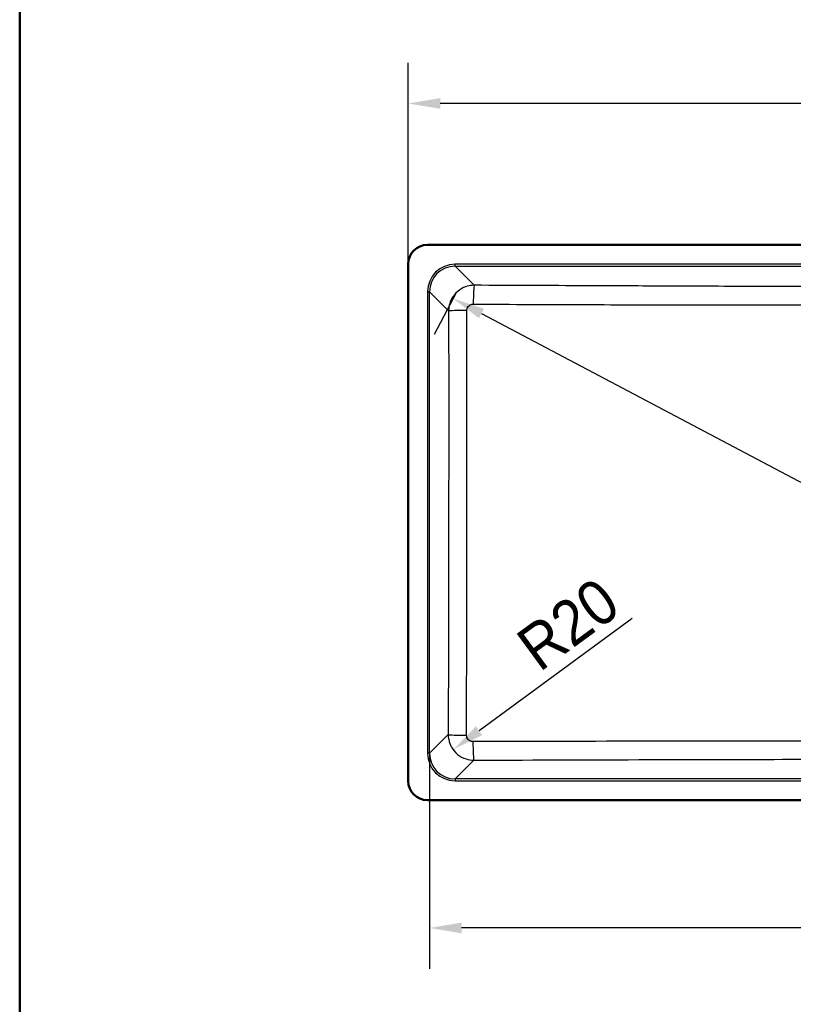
# Model space of a CAD drawing. Header units: millimetres. Extents: x 100 to 2000, y 93 to 2870.
# Tile 2 of 4: x 100 to 703, y 1391 to 2159. Entities that reach past the tile are written whole.
import ezdxf

# ---------------------------------------------------------------- set-up
doc = ezdxf.new("R2010")
doc.units = ezdxf.units.MM
doc.header["$LTSCALE"] = 10
for name, color, linetype, lineweight in [('Dimensions(ISO)', 7, 'Continuous', 25), ('Sketch Geometry(ISO)', 7, 'Continuous', 50), ('Visible Edges(ISO)', 7, 'Continuous', 50), ('Visible Tangent Edges(ISO)', 7, 'Continuous', 25)]:
    doc.layers.add(name, color=color, linetype=linetype, lineweight=lineweight)
doc.styles.add('Text_3.5mm', font='arial.ttf', dxfattribs={"width": 0.9})
doc.dimstyles.new('KS-STANDARD', dxfattribs={"dimscale": 10, "dimtxt": 3.5, "dimasz": 2.5, "dimexe": 3.175, "dimexo": 0, "dimgap": 0.8, "dimtad": 1, "dimdec": 1, "dimrnd": 1e-08, "dimtxsty": 'Text_3.5mm', "dimcen": 0.09, "dimdle": 10, "dimclrd": 7, "dimclre": 7, "dimclrt": 7, "dimadec": 0, "dimazin": 2, "dimtfac": 0.714286, "dimtdec": 4, "dimtmove": 0, "dimatfit": 3, "dimfxl": 1, "dimtolj": 1, "dimlwd": 25, "dimlwe": 25, "dimarcsym": 0})

# ---------------------------------------------------------------- blocks, each defined once
blk = doc.blocks.new('Borders Marketing Border')
at = {"layer": 'Sketch Geometry(ISO)'}
blk.add_line((10, 10), (10, 287), dxfattribs=at)
blk = doc.blocks.new('*D6')
at = {"layer": 'Defpoints', "color": 0, "linetype": 'Continuous'}
for p in [(402.87, 2093.64), (402.87, 1968.4), (1155.87, 1565.4)]:
    blk.add_point(p, dxfattribs=at)
at = {"layer": 'Dimensions(ISO)', "color": 7, "linetype": 'Continuous', "lineweight": 25}
for p, q in [((402.87, 1968.4), (402.87, 2125.39)), ((1155.87, 1565.4), (1155.87, 2125.39)), ((1130.87, 2093.64), (427.87, 2093.64))]:
    blk.add_line(p, q, dxfattribs=at)
at = {"layer": 'Dimensions(ISO)', "color": 7, "linetype": 'Continuous'}
for points in [[(427.87, 2097.81), (427.87, 2089.47), (402.87, 2093.64)], [(1130.87, 2097.81), (1130.87, 2089.47), (1155.87, 2093.64)]]:
    blk.add_solid(points, dxfattribs=at)
at = {"layer": 'Dimensions(ISO)', "color": 7, "linetype": 'Continuous', "lineweight": 25, "insert": (713.76, 2121.69), "char_height": 35, "attachment_point": 4, "style": 'Text_3.5mm'}
blk.add_mtext('\\A1;753{\\H25.000001;±0,5}', dxfattribs=at)
blk = doc.blocks.new('*D9')
at = {"layer": 'Defpoints', "color": 0, "linetype": 'Continuous'}
for p in [(419.49, 1586.95), (1139.25, 1586.95), (419.49, 1450.75)]:
    blk.add_point(p, dxfattribs=at)
at = {"layer": 'Dimensions(ISO)', "color": 7, "linetype": 'Continuous', "lineweight": 25}
for p, q in [((419.49, 1586.95), (419.49, 1419)), ((1139.25, 1586.95), (1139.25, 1419)), ((1114.25, 1450.75), (444.49, 1450.75))]:
    blk.add_line(p, q, dxfattribs=at)
at = {"layer": 'Dimensions(ISO)', "color": 7, "linetype": 'Continuous'}
for points in [[(444.49, 1454.91), (444.49, 1446.58), (419.49, 1450.75)], [(1114.25, 1454.91), (1114.25, 1446.58), (1139.25, 1450.75)]]:
    blk.add_solid(points, dxfattribs=at)
at = {"layer": 'Dimensions(ISO)', "color": 7, "linetype": 'Continuous', "lineweight": 25, "insert": (736.39, 1476.62), "char_height": 35, "attachment_point": 4, "style": 'Text_3.5mm'}
blk.add_mtext('\\A1;\\fArial Narrow|b0|i0;{\\H26.6000;~}\\fArial|b0|i0;720', dxfattribs=at)
blk = doc.blocks.new('*D10')
at = {"layer": 'Defpoints', "color": 0, "linetype": 'Continuous'}
for p in [(440.25, 1946.02), (1116.46, 1582.96), (1118.83, 1587.44)]:
    blk.add_point(p, dxfattribs=at)
at = {"layer": 'Dimensions(ISO)', "color": 7, "linetype": 'Continuous', "lineweight": 25}
for p, q in [((440.25, 1946.02), (423.05, 1913.47)), ((459.99, 1929.86), (1094.36, 1594.64)), ((1118.83, 1587.44), (1101.63, 1554.89))]:
    blk.add_line(p, q, dxfattribs=at)
at = {"layer": 'Dimensions(ISO)', "color": 7, "linetype": 'Continuous'}
for points in [[(461.94, 1933.55), (458.05, 1926.18), (437.89, 1941.54)], [(1096.31, 1598.33), (1092.41, 1590.96), (1116.46, 1582.96)]]:
    blk.add_solid(points, dxfattribs=at)
at = {"layer": 'Dimensions(ISO)', "color": 7, "linetype": 'Continuous', "lineweight": 25, "insert": (837.24, 1759.77), "char_height": 35, "attachment_point": 4, "rotation": 332.14646, "style": 'Text_3.5mm'}
blk.add_mtext('\\A1;\\fArial Narrow|b0|i0;{\\H26.6000;~}\\fArial|b0|i0;767', dxfattribs=at)
blk = doc.blocks.new('*D11')
at = {"layer": 'Defpoints', "color": 0, "linetype": 'Continuous'}
for p in [(454.07, 1601.61), (437.91, 1589.77)]:
    blk.add_point(p, dxfattribs=at)
at = {"layer": 'Dimensions(ISO)', "color": 7, "linetype": 'Continuous', "lineweight": 25}
blk.add_line((577.43, 1691.96), (458.08, 1604.54), dxfattribs=at)
at = {"layer": 'Dimensions(ISO)', "color": 7, "linetype": 'Continuous'}
blk.add_solid([(455.61, 1607.91), (460.54, 1601.18), (437.91, 1589.77)], dxfattribs=at)
at = {"layer": 'Dimensions(ISO)', "color": 7, "linetype": 'Continuous', "lineweight": 25, "insert": (495.05, 1663.69), "char_height": 35, "attachment_point": 4, "rotation": 36.22156, "style": 'Text_3.5mm'}
blk.add_mtext('\\A1;R20', dxfattribs=at)

msp = doc.modelspace()

# ---------------------------------------------------------------- linework, layer by layer
at = {"layer": 'Visible Edges(ISO)'}
for p, q in [((1140.867, 1983.403), (417.867, 1983.403)), ((402.867, 1968.403), (402.867, 1565.403)), ((417.867, 1550.403), (1140.867, 1550.403))]:
    msp.add_line(p, q, dxfattribs=at)
for centre, start, end in [((417.867, 1968.403), 90, 180), ((417.867, 1565.403), 180, 270)]:
    msp.add_arc(centre, 15, start, end, dxfattribs=at)
at = {"layer": 'Visible Tangent Edges(ISO)'}
for p, q in [((439.411, 1966.783), (439.411, 1968.278)), ((1119.324, 1968.278), (439.411, 1968.278)), ((454.315, 1951.879), (439.411, 1966.783)), ((439.411, 1966.783), (1119.324, 1966.783)), ((419.487, 1946.859), (417.993, 1946.859)), ((417.993, 1946.859), (417.993, 1586.947)), ((419.487, 1946.859), (434.375, 1931.972)), ((419.487, 1586.947), (419.487, 1946.859)), ((434.037, 1601.496), (419.487, 1586.947)), ((419.487, 1586.947), (417.993, 1586.947)), ((439.411, 1567.023), (453.965, 1581.577)), ((1119.324, 1567.023), (439.411, 1567.023)), ((439.411, 1567.023), (439.411, 1565.529)), ((439.411, 1565.529), (1119.324, 1565.529))]:
    msp.add_line(p, q, dxfattribs=at)
for centre, major_axis, ratio, start_param, end_param in [((439.575, 1946.696), (-15.319, 15.319), 0.9924325, 5.5015852, 7.0647854), ((439.575, 1946.696), (-14.266, 14.266), 0.9913115, 5.5015852, 7.0647854), ((454.315, 1936.936), (0.067, 15), 0.050642, 0.0873789, 1.5575714), ((449.318, 1931.972), (-15, -0.017), 0.0126144, 4.7632079, 6.1959119), ((448.98, 1601.496), (-15, 0.042), 0.0316431, 0.0873103, 1.5290768), ((453.965, 1596.52), (0.054, -15), 0.0413943, 4.7444464, 6.1958438), ((439.575, 1587.111), (-15.319, -15.319), 0.9924325, 5.5015852, 7.0647854), ((439.575, 1587.111), (-14.266, -14.266), 0.9913115, 5.5015852, 7.0647854)]:
    msp.add_ellipse(centre, major_axis=major_axis, ratio=ratio, start_param=start_param, end_param=end_param, dxfattribs=at)
for points, knots in [([(454.315, 1951.879), (453.016, 1951.873), (451.715, 1951.74), (448.393, 1951.068), (446.409, 1950.331), (442.391, 1948.07), (440.43, 1946.416), (437.233, 1942.473), (436.009, 1940.178), (434.684, 1935.872), (434.386, 1933.92), (434.375, 1931.972)], [0, 0, 0, 0, 0.09845568, 0.09845568, 0.25598476, 0.25598476, 0.44509901, 0.44509901, 0.63672519, 0.63672519, 0.78381688, 0.78381688, 0.78381688, 0.78381688]), ([(1104.42, 1951.879), (1075.303, 1951.75), (1046.186, 1951.622), (987.95, 1951.37), (958.83, 1951.247), (909.391, 1951.049), (889.072, 1950.972), (853.463, 1950.853), (838.174, 1950.808), (808.379, 1950.746), (793.873, 1950.728), (767.383, 1950.728), (755.398, 1950.74), (731.434, 1950.783), (719.454, 1950.813), (685.211, 1950.915), (662.953, 1950.997), (621.141, 1951.161), (601.586, 1951.241), (554.558, 1951.439), (527.085, 1951.559), (484.513, 1951.745), (469.414, 1951.812), (454.315, 1951.879)], [-65.0694463, -65.0694463, -65.0694463, -65.0694463, -56.3232506, -56.3232506, -47.577055, -47.577055, -41.4757403, -41.4757403, -36.8865088, -36.8865088, -32.5347231, -32.5347231, -28.9393376, -28.9393376, -25.3439521, -25.3439521, -18.660477, -18.660477, -12.7876863, -12.7876863, -4.5354895, -4.5354895, 0, 0, 0, 0]), ([(448.556, 1932.16), (448.555, 1932.651), (448.628, 1933.143), (448.956, 1934.226), (449.261, 1934.802), (450.062, 1935.79), (450.554, 1936.203), (451.564, 1936.764), (452.064, 1936.946), (452.901, 1937.108), (453.229, 1937.139), (453.557, 1937.138)], [-0.78381688, -0.78381688, -0.78381688, -0.78381688, -0.63672519, -0.63672519, -0.44509901, -0.44509901, -0.25598476, -0.25598476, -0.09845568, -0.09845568, 0, 0, 0, 0]), ([(453.557, 1937.138), (468.658, 1937.08), (483.759, 1937.023), (526.341, 1936.867), (553.822, 1936.773), (600.878, 1936.638), (620.447, 1936.588), (662.314, 1936.514), (684.614, 1936.496), (718.998, 1936.512), (731.043, 1936.527), (755.18, 1936.557), (767.273, 1936.57), (794.007, 1936.57), (808.641, 1936.55), (838.63, 1936.514), (853.984, 1936.501), (889.701, 1936.507), (910.05, 1936.534), (959.545, 1936.636), (988.678, 1936.723), (1046.935, 1936.918), (1076.058, 1937.025), (1105.178, 1937.138)], [0, 0, 0, 0, 4.5354895, 4.5354895, 12.7876863, 12.7876863, 18.660477, 18.660477, 25.3439521, 25.3439521, 28.9393376, 28.9393376, 32.5347231, 32.5347231, 36.8865088, 36.8865088, 41.4757403, 41.4757403, 47.577055, 47.577055, 56.3232506, 56.3232506, 65.0694463, 65.0694463, 65.0694463, 65.0694463]), ([(434.375, 1931.972), (434.405, 1904.43), (434.421, 1876.886), (434.42, 1821.798), (434.404, 1794.254), (434.31, 1711.63), (434.189, 1656.556), (434.037, 1601.496)], [-33.0527344, -33.0527344, -33.0527344, -33.0527344, -24.7895508, -24.7895508, -16.5263672, -16.5263672, 0, 0, 0, 0]), ([(448.353, 1601.024), (448.455, 1656.15), (448.522, 1711.317), (448.57, 1794.121), (448.578, 1821.73), (448.579, 1876.949), (448.571, 1904.558), (448.556, 1932.16)], [0, 0, 0, 0, 16.5263672, 16.5263672, 24.7895508, 24.7895508, 33.0527344, 33.0527344, 33.0527344, 33.0527344]), ([(434.037, 1601.496), (434.043, 1600.205), (434.175, 1598.912), (434.842, 1595.609), (435.572, 1593.637), (437.807, 1589.647), (439.436, 1587.701), (443.329, 1584.508), (445.602, 1583.277), (449.941, 1581.902), (451.955, 1581.586), (453.965, 1581.577)], [0, 0, 0, 0, 0.09765881, 0.09765881, 0.25391289, 0.25391289, 0.44096202, 0.44096202, 0.63161183, 0.63161183, 0.78376856, 0.78376856, 0.78376856, 0.78376856]), ([(453.346, 1596.037), (452.839, 1596.035), (452.331, 1596.111), (451.239, 1596.45), (450.668, 1596.756), (449.691, 1597.554), (449.283, 1598.042), (448.726, 1599.044), (448.546, 1599.54), (448.383, 1600.372), (448.352, 1600.698), (448.353, 1601.024)], [-0.78376856, -0.78376856, -0.78376856, -0.78376856, -0.63161183, -0.63161183, -0.44096202, -0.44096202, -0.25391289, -0.25391289, -0.09765881, -0.09765881, 0, 0, 0, 0]), ([(1105.389, 1596.037), (1056.834, 1596.168), (1008.259, 1596.275), (927.14, 1596.395), (894.619, 1596.426), (834.517, 1596.46), (806.943, 1596.466), (744.468, 1596.466), (709.57, 1596.456), (657.676, 1596.417), (640.657, 1596.401), (579.474, 1596.326), (535.344, 1596.241), (478.604, 1596.103), (465.974, 1596.071), (453.346, 1596.037)], [0, 0, 0, 0, 14.568478, 14.568478, 24.3064564, 24.3064564, 32.5534808, 32.5534808, 42.9910592, 42.9910592, 48.0869225, 48.0869225, 61.3179451, 61.3179451, 65.1069616, 65.1069616, 65.1069616, 65.1069616]), ([(453.965, 1581.577), (466.584, 1581.622), (479.204, 1581.667), (535.893, 1581.863), (579.969, 1582), (641.035, 1582.147), (658.016, 1582.183), (709.784, 1582.274), (744.576, 1582.308), (806.858, 1582.308), (834.348, 1582.287), (894.29, 1582.202), (926.74, 1582.131), (1007.724, 1581.915), (1056.25, 1581.753), (1104.77, 1581.577)], [-65.1069616, -65.1069616, -65.1069616, -65.1069616, -61.3179451, -61.3179451, -48.0869225, -48.0869225, -42.9910592, -42.9910592, -32.5534808, -32.5534808, -24.3064564, -24.3064564, -14.568478, -14.568478, 0, 0, 0, 0])]:
    msp.add_open_spline(points, degree=3, knots=knots, dxfattribs=at)

# ---------------------------------------------------------------- block references
at = {"xscale": 10, "yscale": 10, "zscale": 10}
msp.add_blockref('Borders Marketing Border', (0, 0), dxfattribs=at)

# ---------------------------------------------------------------- dimensions: what is measured, and where the dimension line sits
at = {"layer": 'Dimensions(ISO)', "color": 7, "linetype": 'Continuous', "lineweight": 25}
dim = msp.add_linear_dim(base=(402.867, 2093.641), p1=(1155.867, 1565.403), p2=(402.867, 1968.403), angle=180, dimstyle='KS-STANDARD', override={"dimgap": 0.8, "dimdec": 1, "dimtol": 1, "dimlim": 0, "dimtp": 0.5, "dimtm": 0.5, "dimtdec": 4, "dimtofl": 0, "dimatfit": 1}, dxfattribs=at)
dim.commit()
dim.dimension.update_dxf_attribs({"geometry": '*D6', "text_midpoint": (779.267, 2093.641), "dimtype": 160})
for base, p1, p2, angle, picture, middle in [((1116.462, 1582.963), (440.255, 1946.023), (1118.828, 1587.441), 152.146458, '*D10', (863.294, 1716.745)), ((419.487, 1450.746), (1139.248, 1586.947), (419.487, 1586.947), 180, '*D9', (779.467, 1450.746))]:
    dim = msp.add_linear_dim(base=base, p1=p1, p2=p2, angle=angle, text='\\fArial Narrow|b0|i0;{\\H26.6000;~}\\fArial|b0|i0;<>', dimstyle='KS-STANDARD', override={"dimgap": 0.8, "dimdec": 0, "dimtol": 0, "dimlim": 0, "dimtp": 0, "dimtm": 0, "dimtdec": 4, "dimtofl": 0, "dimatfit": 1}, dxfattribs=at)
    dim.commit()
    dim.dimension.update_dxf_attribs({"geometry": picture, "text_midpoint": middle, "dimtype": 160})
dim = msp.add_radius_dim(center=(454.069, 1601.609), mpoint=(437.908, 1589.772), dimstyle='KS-STANDARD', override={"dimgap": 0.8, "dimdec": 1, "dimlfac": 1, "dimcen": 0, "dimtol": 0, "dimlim": 0, "dimtp": 0, "dimtm": 0, "dimtdec": 4, "dimtofl": 0}, dxfattribs=at)
dim.commit()
dim.dimension.update_dxf_attribs({"geometry": '*D11', "text_midpoint": (540.654, 1665.029), "dimtype": 164})

doc.saveas('drawing.dxf')
